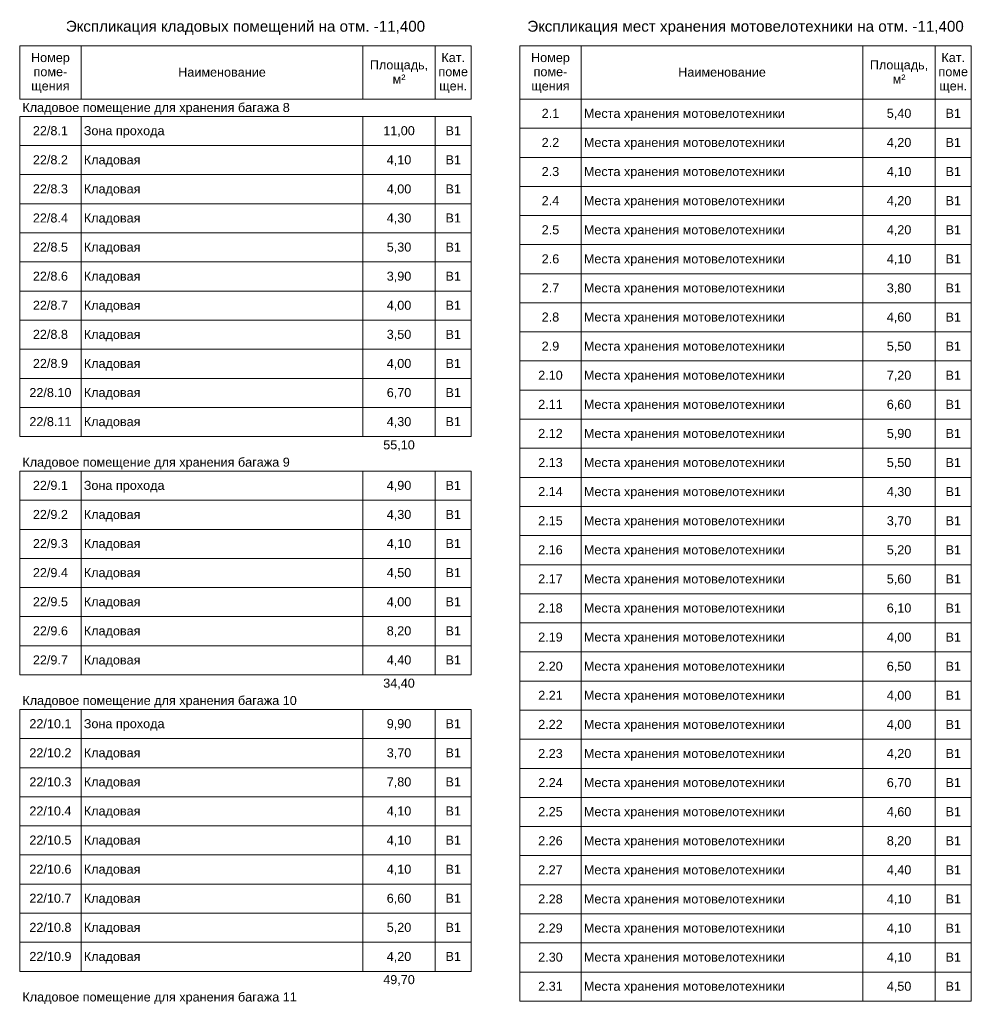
# Model space of a CAD drawing. Header units: millimetres. Extents: x -135639 to 224623, y -383017 to -59102.
# Tile 240 of 256: x 184317 to 210659, y -256478 to -229236. Entities that reach past the tile are written whole.
import ezdxf

# ---------------------------------------------------------------- set-up
doc = ezdxf.new("R2010")
doc.units = ezdxf.units.MM
doc.layers.add('A-010-M_LINE-T', color=7, linetype='Continuous', lineweight=18)
doc.layers.add('Z-000-P_SCHED', color=7, linetype='Continuous', lineweight=20)
doc.styles.add('Arial_4', font='arial.ttf', dxfattribs={"height": 3})
doc.styles.add('Arial_5', font='arial.ttf', dxfattribs={"height": 2.5})

msp = doc.modelspace()

# ---------------------------------------------------------------- linework, layer by layer
at = {"layer": 'A-010-M_LINE-T', "lineweight": 20}
for p, q in [((184317, -229958), (184317, -231434)), ((184317, -229958), (196817, -229958)), ((186017, -229958), (186017, -231434)), ((193817, -229958), (193817, -231434)), ((195817, -229958), (195817, -231434)), ((196817, -229958), (196817, -231434)), ((196817, -229958), (196817, -231434)), ((198159, -229958), (198159, -231434)), ((198159, -229958), (210659, -229958)), ((199859, -229958), (199859, -231434)), ((207659, -229958), (207659, -231434)), ((209659, -229958), (209659, -231434)), ((210659, -229958), (210659, -231434)), ((210659, -229958), (210659, -231434)), ((186017, -231434), (184317, -231434)), ((193817, -231434), (186017, -231434)), ((195817, -231434), (193817, -231434)), ((196817, -231434), (195817, -231434)), ((196817, -231434), (196817, -231434)), ((199859, -231434), (198159, -231434)), ((198159, -231434), (198159, -232239)), ((207659, -231434), (199859, -231434)), ((199859, -231434), (199859, -232239)), ((209659, -231434), (207659, -231434)), ((207659, -231434), (207659, -232239)), ((210659, -231434), (209659, -231434)), ((209659, -231434), (209659, -232239)), ((210659, -231434), (210659, -231434)), ((210659, -231434), (210659, -232239)), ((210659, -231434), (210659, -232239)), ((186017, -231913), (184317, -231913)), ((184317, -231913), (184317, -232718)), ((193817, -231913), (186017, -231913)), ((186017, -231913), (186017, -232718)), ((195817, -231913), (193817, -231913)), ((193817, -231913), (193817, -232718)), ((196817, -231913), (195817, -231913)), ((195817, -231913), (195817, -232718)), ((196817, -231913), (196817, -231913)), ((196817, -231913), (196817, -232718)), ((196817, -231913), (196817, -232718)), ((199859, -232239), (198159, -232239)), ((198159, -232239), (198159, -233044)), ((207659, -232239), (199859, -232239)), ((199859, -232239), (199859, -233044)), ((209659, -232239), (207659, -232239)), ((207659, -232239), (207659, -233044)), ((210659, -232239), (209659, -232239)), ((209659, -232239), (209659, -233044)), ((210659, -232239), (210659, -232239)), ((210659, -232239), (210659, -233044)), ((210659, -232239), (210659, -233044)), ((186017, -232718), (184317, -232718)), ((184317, -232718), (184317, -233523)), ((193817, -232718), (186017, -232718)), ((186017, -232718), (186017, -233523)), ((195817, -232718), (193817, -232718)), ((193817, -232718), (193817, -233523)), ((196817, -232718), (195817, -232718)), ((195817, -232718), (195817, -233523)), ((196817, -232718), (196817, -232718)), ((196817, -232718), (196817, -233523)), ((196817, -232718), (196817, -233523)), ((199859, -233044), (198159, -233044)), ((198159, -233044), (198159, -233849)), ((207659, -233044), (199859, -233044)), ((199859, -233044), (199859, -233849)), ((209659, -233044), (207659, -233044)), ((207659, -233044), (207659, -233849)), ((210659, -233044), (209659, -233044)), ((209659, -233044), (209659, -233849)), ((210659, -233044), (210659, -233044)), ((210659, -233044), (210659, -233849)), ((210659, -233044), (210659, -233849)), ((186017, -233523), (184317, -233523)), ((184317, -233523), (184317, -234328)), ((193817, -233523), (186017, -233523)), ((186017, -233523), (186017, -234328)), ((195817, -233523), (193817, -233523)), ((193817, -233523), (193817, -234328)), ((196817, -233523), (195817, -233523)), ((195817, -233523), (195817, -234328)), ((196817, -233523), (196817, -233523)), ((196817, -233523), (196817, -234328)), ((196817, -233523), (196817, -234328)), ((199859, -233849), (198159, -233849)), ((198159, -233849), (198159, -234654)), ((207659, -233849), (199859, -233849)), ((199859, -233849), (199859, -234654)), ((209659, -233849), (207659, -233849)), ((207659, -233849), (207659, -234654)), ((210659, -233849), (209659, -233849)), ((209659, -233849), (209659, -234654)), ((210659, -233849), (210659, -233849)), ((210659, -233849), (210659, -234654)), ((210659, -233849), (210659, -234654)), ((186017, -234328), (184317, -234328)), ((184317, -234328), (184317, -235133)), ((193817, -234328), (186017, -234328)), ((186017, -234328), (186017, -235133)), ((195817, -234328), (193817, -234328)), ((193817, -234328), (193817, -235133)), ((196817, -234328), (195817, -234328)), ((195817, -234328), (195817, -235133)), ((196817, -234328), (196817, -234328)), ((196817, -234328), (196817, -235133)), ((196817, -234328), (196817, -235133)), ((199859, -234654), (198159, -234654)), ((198159, -234654), (198159, -235459)), ((207659, -234654), (199859, -234654)), ((199859, -234654), (199859, -235459)), ((209659, -234654), (207659, -234654)), ((207659, -234654), (207659, -235459)), ((210659, -234654), (209659, -234654)), ((209659, -234654), (209659, -235459)), ((210659, -234654), (210659, -234654)), ((210659, -234654), (210659, -235459)), ((210659, -234654), (210659, -235459)), ((186017, -235133), (184317, -235133)), ((184317, -235133), (184317, -235938)), ((193817, -235133), (186017, -235133)), ((186017, -235133), (186017, -235938)), ((195817, -235133), (193817, -235133)), ((193817, -235133), (193817, -235938)), ((196817, -235133), (195817, -235133)), ((195817, -235133), (195817, -235938)), ((196817, -235133), (196817, -235133)), ((196817, -235133), (196817, -235938)), ((196817, -235133), (196817, -235938)), ((199859, -235459), (198159, -235459)), ((198159, -235459), (198159, -236264)), ((207659, -235459), (199859, -235459)), ((199859, -235459), (199859, -236264)), ((209659, -235459), (207659, -235459)), ((207659, -235459), (207659, -236264)), ((210659, -235459), (209659, -235459)), ((209659, -235459), (209659, -236264)), ((210659, -235459), (210659, -235459)), ((210659, -235459), (210659, -236264)), ((210659, -235459), (210659, -236264)), ((186017, -235938), (184317, -235938)), ((184317, -235938), (184317, -236743)), ((193817, -235938), (186017, -235938)), ((186017, -235938), (186017, -236743)), ((195817, -235938), (193817, -235938)), ((193817, -235938), (193817, -236743)), ((196817, -235938), (195817, -235938)), ((195817, -235938), (195817, -236743)), ((196817, -235938), (196817, -235938)), ((196817, -235938), (196817, -236743)), ((196817, -235938), (196817, -236743)), ((199859, -236264), (198159, -236264)), ((198159, -236264), (198159, -237069)), ((207659, -236264), (199859, -236264)), ((199859, -236264), (199859, -237069)), ((209659, -236264), (207659, -236264)), ((207659, -236264), (207659, -237069)), ((210659, -236264), (209659, -236264)), ((209659, -236264), (209659, -237069)), ((210659, -236264), (210659, -236264)), ((210659, -236264), (210659, -237069)), ((210659, -236264), (210659, -237069)), ((186017, -236743), (184317, -236743)), ((184317, -236743), (184317, -237549)), ((193817, -236743), (186017, -236743)), ((186017, -236743), (186017, -237549)), ((195817, -236743), (193817, -236743)), ((193817, -236743), (193817, -237549)), ((196817, -236743), (195817, -236743)), ((195817, -236743), (195817, -237549)), ((196817, -236743), (196817, -236743)), ((196817, -236743), (196817, -237549)), ((196817, -236743), (196817, -237549)), ((199859, -237069), (198159, -237069)), ((198159, -237069), (198159, -237874)), ((207659, -237069), (199859, -237069)), ((199859, -237069), (199859, -237874)), ((209659, -237069), (207659, -237069)), ((207659, -237069), (207659, -237874)), ((210659, -237069), (209659, -237069)), ((209659, -237069), (209659, -237874)), ((210659, -237069), (210659, -237069)), ((210659, -237069), (210659, -237874)), ((210659, -237069), (210659, -237874)), ((186017, -237549), (184317, -237549)), ((184317, -237549), (184317, -238354)), ((193817, -237549), (186017, -237549)), ((186017, -237549), (186017, -238354)), ((195817, -237549), (193817, -237549)), ((193817, -237549), (193817, -238354)), ((196817, -237549), (195817, -237549)), ((195817, -237549), (195817, -238354)), ((196817, -237549), (196817, -237549)), ((196817, -237549), (196817, -238354)), ((196817, -237549), (196817, -238354)), ((199859, -237874), (198159, -237874)), ((198159, -237874), (198159, -238679)), ((207659, -237874), (199859, -237874)), ((199859, -237874), (199859, -238679)), ((209659, -237874), (207659, -237874)), ((207659, -237874), (207659, -238679)), ((210659, -237874), (209659, -237874)), ((209659, -237874), (209659, -238679)), ((210659, -237874), (210659, -237874)), ((210659, -237874), (210659, -238679)), ((210659, -237874), (210659, -238679)), ((186017, -238354), (184317, -238354)), ((184317, -238354), (184317, -239159)), ((193817, -238354), (186017, -238354)), ((186017, -238354), (186017, -239159)), ((195817, -238354), (193817, -238354)), ((193817, -238354), (193817, -239159)), ((196817, -238354), (195817, -238354)), ((195817, -238354), (195817, -239159)), ((196817, -238354), (196817, -238354)), ((196817, -238354), (196817, -239159)), ((196817, -238354), (196817, -239159)), ((199859, -238679), (198159, -238679)), ((198159, -238679), (198159, -239484)), ((207659, -238679), (199859, -238679)), ((199859, -238679), (199859, -239484)), ((209659, -238679), (207659, -238679)), ((207659, -238679), (207659, -239484)), ((210659, -238679), (209659, -238679)), ((209659, -238679), (209659, -239484)), ((210659, -238679), (210659, -238679)), ((210659, -238679), (210659, -239484)), ((210659, -238679), (210659, -239484)), ((186017, -239159), (184317, -239159)), ((184317, -239159), (184317, -239964)), ((193817, -239159), (186017, -239159)), ((186017, -239159), (186017, -239964)), ((195817, -239159), (193817, -239159)), ((193817, -239159), (193817, -239964)), ((196817, -239159), (195817, -239159)), ((195817, -239159), (195817, -239964)), ((196817, -239159), (196817, -239159)), ((196817, -239159), (196817, -239964)), ((196817, -239159), (196817, -239964)), ((199859, -239484), (198159, -239484)), ((198159, -239484), (198159, -240289)), ((207659, -239484), (199859, -239484)), ((199859, -239484), (199859, -240289)), ((209659, -239484), (207659, -239484)), ((207659, -239484), (207659, -240289)), ((210659, -239484), (209659, -239484)), ((209659, -239484), (209659, -240289)), ((210659, -239484), (210659, -239484)), ((210659, -239484), (210659, -240289)), ((210659, -239484), (210659, -240289)), ((186017, -239964), (184317, -239964)), ((184317, -239964), (184317, -240769)), ((193817, -239964), (186017, -239964)), ((186017, -239964), (186017, -240769)), ((195817, -239964), (193817, -239964)), ((193817, -239964), (193817, -240769)), ((196817, -239964), (195817, -239964)), ((195817, -239964), (195817, -240769)), ((196817, -239964), (196817, -239964)), ((196817, -239964), (196817, -240769)), ((196817, -239964), (196817, -240769)), ((199859, -240289), (198159, -240289)), ((198159, -240289), (198159, -241094)), ((207659, -240289), (199859, -240289)), ((199859, -240289), (199859, -241094)), ((209659, -240289), (207659, -240289)), ((207659, -240289), (207659, -241094)), ((210659, -240289), (209659, -240289)), ((209659, -240289), (209659, -241094)), ((210659, -240289), (210659, -240289)), ((210659, -240289), (210659, -241094)), ((210659, -240289), (210659, -241094)), ((186017, -240769), (184317, -240769)), ((193817, -240769), (186017, -240769)), ((195817, -240769), (193817, -240769)), ((196817, -240769), (195817, -240769)), ((196817, -240769), (196817, -240769)), ((199859, -241094), (198159, -241094)), ((198159, -241094), (198159, -241899)), ((207659, -241094), (199859, -241094)), ((199859, -241094), (199859, -241899)), ((209659, -241094), (207659, -241094)), ((207659, -241094), (207659, -241899)), ((210659, -241094), (209659, -241094)), ((209659, -241094), (209659, -241899)), ((210659, -241094), (210659, -241094)), ((210659, -241094), (210659, -241899)), ((210659, -241094), (210659, -241899)), ((186017, -241727), (184317, -241727)), ((184317, -241727), (184317, -242532)), ((193817, -241727), (186017, -241727)), ((186017, -241727), (186017, -242532)), ((195817, -241727), (193817, -241727)), ((193817, -241727), (193817, -242532)), ((196817, -241727), (195817, -241727)), ((195817, -241727), (195817, -242532)), ((196817, -241727), (196817, -241727)), ((196817, -241727), (196817, -242532)), ((196817, -241727), (196817, -242532)), ((199859, -241899), (198159, -241899)), ((198159, -241899), (198159, -242704)), ((207659, -241899), (199859, -241899)), ((199859, -241899), (199859, -242704)), ((209659, -241899), (207659, -241899)), ((207659, -241899), (207659, -242704)), ((210659, -241899), (209659, -241899)), ((209659, -241899), (209659, -242704)), ((210659, -241899), (210659, -241899)), ((210659, -241899), (210659, -242704)), ((210659, -241899), (210659, -242704)), ((186017, -242532), (184317, -242532)), ((184317, -242532), (184317, -243337)), ((193817, -242532), (186017, -242532)), ((186017, -242532), (186017, -243337)), ((195817, -242532), (193817, -242532)), ((193817, -242532), (193817, -243337)), ((196817, -242532), (195817, -242532)), ((195817, -242532), (195817, -243337)), ((196817, -242532), (196817, -242532)), ((196817, -242532), (196817, -243337)), ((196817, -242532), (196817, -243337)), ((199859, -242704), (198159, -242704)), ((198159, -242704), (198159, -243509)), ((207659, -242704), (199859, -242704)), ((199859, -242704), (199859, -243509)), ((209659, -242704), (207659, -242704)), ((207659, -242704), (207659, -243509)), ((210659, -242704), (209659, -242704)), ((209659, -242704), (209659, -243509)), ((210659, -242704), (210659, -242704)), ((210659, -242704), (210659, -243509)), ((210659, -242704), (210659, -243509)), ((186017, -243337), (184317, -243337)), ((184317, -243337), (184317, -244142)), ((193817, -243337), (186017, -243337)), ((186017, -243337), (186017, -244142)), ((195817, -243337), (193817, -243337)), ((193817, -243337), (193817, -244142)), ((196817, -243337), (195817, -243337)), ((195817, -243337), (195817, -244142)), ((196817, -243337), (196817, -243337)), ((196817, -243337), (196817, -244142)), ((196817, -243337), (196817, -244142)), ((199859, -243509), (198159, -243509)), ((198159, -243509), (198159, -244315)), ((207659, -243509), (199859, -243509)), ((199859, -243509), (199859, -244315)), ((209659, -243509), (207659, -243509)), ((207659, -243509), (207659, -244315)), ((210659, -243509), (209659, -243509)), ((209659, -243509), (209659, -244315)), ((210659, -243509), (210659, -243509)), ((210659, -243509), (210659, -244315)), ((210659, -243509), (210659, -244315)), ((186017, -244142), (184317, -244142)), ((184317, -244142), (184317, -244947)), ((193817, -244142), (186017, -244142)), ((186017, -244142), (186017, -244947)), ((195817, -244142), (193817, -244142)), ((193817, -244142), (193817, -244947)), ((196817, -244142), (195817, -244142)), ((195817, -244142), (195817, -244947)), ((196817, -244142), (196817, -244142)), ((196817, -244142), (196817, -244947)), ((196817, -244142), (196817, -244947)), ((199859, -244315), (198159, -244315)), ((198159, -244315), (198159, -245120)), ((207659, -244315), (199859, -244315)), ((199859, -244315), (199859, -245120)), ((209659, -244315), (207659, -244315)), ((207659, -244315), (207659, -245120)), ((210659, -244315), (209659, -244315)), ((209659, -244315), (209659, -245120)), ((210659, -244315), (210659, -244315)), ((210659, -244315), (210659, -245120)), ((210659, -244315), (210659, -245120)), ((186017, -244947), (184317, -244947)), ((184317, -244947), (184317, -245752)), ((193817, -244947), (186017, -244947)), ((186017, -244947), (186017, -245752)), ((195817, -244947), (193817, -244947)), ((193817, -244947), (193817, -245752)), ((196817, -244947), (195817, -244947)), ((195817, -244947), (195817, -245752)), ((196817, -244947), (196817, -244947)), ((196817, -244947), (196817, -245752)), ((196817, -244947), (196817, -245752)), ((199859, -245120), (198159, -245120)), ((198159, -245120), (198159, -245925)), ((207659, -245120), (199859, -245120)), ((199859, -245120), (199859, -245925)), ((209659, -245120), (207659, -245120)), ((207659, -245120), (207659, -245925)), ((210659, -245120), (209659, -245120)), ((209659, -245120), (209659, -245925)), ((210659, -245120), (210659, -245120)), ((210659, -245120), (210659, -245925)), ((210659, -245120), (210659, -245925)), ((186017, -245752), (184317, -245752)), ((184317, -245752), (184317, -246557)), ((193817, -245752), (186017, -245752)), ((186017, -245752), (186017, -246557)), ((195817, -245752), (193817, -245752)), ((193817, -245752), (193817, -246557)), ((196817, -245752), (195817, -245752)), ((195817, -245752), (195817, -246557)), ((196817, -245752), (196817, -245752)), ((196817, -245752), (196817, -246557)), ((196817, -245752), (196817, -246557)), ((199859, -245925), (198159, -245925)), ((198159, -245925), (198159, -246730)), ((207659, -245925), (199859, -245925)), ((199859, -245925), (199859, -246730)), ((209659, -245925), (207659, -245925)), ((207659, -245925), (207659, -246730)), ((210659, -245925), (209659, -245925)), ((209659, -245925), (209659, -246730)), ((210659, -245925), (210659, -245925)), ((210659, -245925), (210659, -246730)), ((210659, -245925), (210659, -246730)), ((186017, -246557), (184317, -246557)), ((184317, -246557), (184317, -247362)), ((193817, -246557), (186017, -246557)), ((186017, -246557), (186017, -247362)), ((195817, -246557), (193817, -246557)), ((193817, -246557), (193817, -247362)), ((196817, -246557), (195817, -246557)), ((195817, -246557), (195817, -247362)), ((196817, -246557), (196817, -246557)), ((196817, -246557), (196817, -247362)), ((196817, -246557), (196817, -247362)), ((199859, -246730), (198159, -246730)), ((198159, -246730), (198159, -247535)), ((207659, -246730), (199859, -246730)), ((199859, -246730), (199859, -247535)), ((209659, -246730), (207659, -246730)), ((207659, -246730), (207659, -247535)), ((210659, -246730), (209659, -246730)), ((209659, -246730), (209659, -247535)), ((210659, -246730), (210659, -246730)), ((210659, -246730), (210659, -247535)), ((210659, -246730), (210659, -247535)), ((186017, -247362), (184317, -247362)), ((193817, -247362), (186017, -247362)), ((195817, -247362), (193817, -247362)), ((196817, -247362), (195817, -247362)), ((196817, -247362), (196817, -247362)), ((199859, -247535), (198159, -247535)), ((198159, -247535), (198159, -248340)), ((207659, -247535), (199859, -247535)), ((199859, -247535), (199859, -248340)), ((209659, -247535), (207659, -247535)), ((207659, -247535), (207659, -248340)), ((210659, -247535), (209659, -247535)), ((209659, -247535), (209659, -248340)), ((210659, -247535), (210659, -247535)), ((210659, -247535), (210659, -248340)), ((210659, -247535), (210659, -248340)), ((186017, -248320), (184317, -248320)), ((184317, -248320), (184317, -249125)), ((193817, -248320), (186017, -248320)), ((186017, -248320), (186017, -249125)), ((195817, -248320), (193817, -248320)), ((193817, -248320), (193817, -249125)), ((196817, -248320), (195817, -248320)), ((195817, -248320), (195817, -249125)), ((196817, -248320), (196817, -248320)), ((196817, -248320), (196817, -249125)), ((196817, -248320), (196817, -249125)), ((199859, -248340), (198159, -248340)), ((198159, -248340), (198159, -249145)), ((207659, -248340), (199859, -248340)), ((199859, -248340), (199859, -249145)), ((209659, -248340), (207659, -248340)), ((207659, -248340), (207659, -249145)), ((210659, -248340), (209659, -248340)), ((209659, -248340), (209659, -249145)), ((210659, -248340), (210659, -248340)), ((210659, -248340), (210659, -249145)), ((210659, -248340), (210659, -249145)), ((186017, -249125), (184317, -249125)), ((184317, -249125), (184317, -249931)), ((193817, -249125), (186017, -249125)), ((186017, -249125), (186017, -249931)), ((195817, -249125), (193817, -249125)), ((193817, -249125), (193817, -249931)), ((196817, -249125), (195817, -249125)), ((195817, -249125), (195817, -249931)), ((196817, -249125), (196817, -249125)), ((196817, -249125), (196817, -249931)), ((196817, -249125), (196817, -249931)), ((199859, -249145), (198159, -249145)), ((198159, -249145), (198159, -249950)), ((207659, -249145), (199859, -249145)), ((199859, -249145), (199859, -249950)), ((209659, -249145), (207659, -249145)), ((207659, -249145), (207659, -249950)), ((210659, -249145), (209659, -249145)), ((209659, -249145), (209659, -249950)), ((210659, -249145), (210659, -249145)), ((210659, -249145), (210659, -249950)), ((210659, -249145), (210659, -249950)), ((186017, -249931), (184317, -249931)), ((184317, -249931), (184317, -250736)), ((193817, -249931), (186017, -249931)), ((186017, -249931), (186017, -250736)), ((195817, -249931), (193817, -249931)), ((193817, -249931), (193817, -250736)), ((196817, -249931), (195817, -249931)), ((195817, -249931), (195817, -250736)), ((196817, -249931), (196817, -249931)), ((196817, -249931), (196817, -250736)), ((196817, -249931), (196817, -250736)), ((199859, -249950), (198159, -249950)), ((198159, -249950), (198159, -250755)), ((207659, -249950), (199859, -249950)), ((199859, -249950), (199859, -250755)), ((209659, -249950), (207659, -249950)), ((207659, -249950), (207659, -250755)), ((210659, -249950), (209659, -249950)), ((209659, -249950), (209659, -250755)), ((210659, -249950), (210659, -249950)), ((210659, -249950), (210659, -250755)), ((210659, -249950), (210659, -250755)), ((186017, -250736), (184317, -250736)), ((184317, -250736), (184317, -251541)), ((193817, -250736), (186017, -250736)), ((186017, -250736), (186017, -251541)), ((195817, -250736), (193817, -250736)), ((193817, -250736), (193817, -251541)), ((196817, -250736), (195817, -250736)), ((195817, -250736), (195817, -251541)), ((196817, -250736), (196817, -250736)), ((196817, -250736), (196817, -251541)), ((196817, -250736), (196817, -251541)), ((199859, -250755), (198159, -250755)), ((198159, -250755), (198159, -251560)), ((207659, -250755), (199859, -250755)), ((199859, -250755), (199859, -251560)), ((209659, -250755), (207659, -250755)), ((207659, -250755), (207659, -251560)), ((210659, -250755), (209659, -250755)), ((209659, -250755), (209659, -251560)), ((210659, -250755), (210659, -250755)), ((210659, -250755), (210659, -251560)), ((210659, -250755), (210659, -251560)), ((186017, -251541), (184317, -251541)), ((184317, -251541), (184317, -252346)), ((193817, -251541), (186017, -251541)), ((186017, -251541), (186017, -252346)), ((195817, -251541), (193817, -251541)), ((193817, -251541), (193817, -252346)), ((196817, -251541), (195817, -251541)), ((195817, -251541), (195817, -252346)), ((196817, -251541), (196817, -251541)), ((196817, -251541), (196817, -252346)), ((196817, -251541), (196817, -252346)), ((199859, -251560), (198159, -251560)), ((198159, -251560), (198159, -252365)), ((207659, -251560), (199859, -251560)), ((199859, -251560), (199859, -252365)), ((209659, -251560), (207659, -251560)), ((207659, -251560), (207659, -252365)), ((210659, -251560), (209659, -251560)), ((209659, -251560), (209659, -252365)), ((210659, -251560), (210659, -251560)), ((210659, -251560), (210659, -252365)), ((210659, -251560), (210659, -252365)), ((186017, -252346), (184317, -252346)), ((184317, -252346), (184317, -253151)), ((193817, -252346), (186017, -252346)), ((186017, -252346), (186017, -253151)), ((195817, -252346), (193817, -252346)), ((193817, -252346), (193817, -253151)), ((196817, -252346), (195817, -252346)), ((195817, -252346), (195817, -253151)), ((196817, -252346), (196817, -252346)), ((196817, -252346), (196817, -253151)), ((196817, -252346), (196817, -253151)), ((199859, -252365), (198159, -252365)), ((198159, -252365), (198159, -253170)), ((207659, -252365), (199859, -252365)), ((199859, -252365), (199859, -253170)), ((209659, -252365), (207659, -252365)), ((207659, -252365), (207659, -253170)), ((210659, -252365), (209659, -252365)), ((209659, -252365), (209659, -253170)), ((210659, -252365), (210659, -252365)), ((210659, -252365), (210659, -253170)), ((210659, -252365), (210659, -253170)), ((186017, -253151), (184317, -253151)), ((184317, -253151), (184317, -253956)), ((193817, -253151), (186017, -253151)), ((186017, -253151), (186017, -253956)), ((195817, -253151), (193817, -253151)), ((193817, -253151), (193817, -253956)), ((196817, -253151), (195817, -253151)), ((195817, -253151), (195817, -253956)), ((196817, -253151), (196817, -253151)), ((196817, -253151), (196817, -253956)), ((196817, -253151), (196817, -253956)), ((199859, -253170), (198159, -253170)), ((198159, -253170), (198159, -253975)), ((207659, -253170), (199859, -253170)), ((199859, -253170), (199859, -253975)), ((209659, -253170), (207659, -253170)), ((207659, -253170), (207659, -253975)), ((210659, -253170), (209659, -253170)), ((209659, -253170), (209659, -253975)), ((210659, -253170), (210659, -253170)), ((210659, -253170), (210659, -253975)), ((210659, -253170), (210659, -253975)), ((186017, -253956), (184317, -253956)), ((184317, -253956), (184317, -254761)), ((193817, -253956), (186017, -253956)), ((186017, -253956), (186017, -254761)), ((195817, -253956), (193817, -253956)), ((193817, -253956), (193817, -254761)), ((196817, -253956), (195817, -253956)), ((195817, -253956), (195817, -254761)), ((196817, -253956), (196817, -253956)), ((196817, -253956), (196817, -254761)), ((196817, -253956), (196817, -254761)), ((199859, -253975), (198159, -253975)), ((198159, -253975), (198159, -254780)), ((207659, -253975), (199859, -253975)), ((199859, -253975), (199859, -254780)), ((209659, -253975), (207659, -253975)), ((207659, -253975), (207659, -254780)), ((210659, -253975), (209659, -253975)), ((209659, -253975), (209659, -254780)), ((210659, -253975), (210659, -253975)), ((210659, -253975), (210659, -254780)), ((210659, -253975), (210659, -254780)), ((186017, -254761), (184317, -254761)), ((184317, -254761), (184317, -255566)), ((193817, -254761), (186017, -254761)), ((186017, -254761), (186017, -255566)), ((195817, -254761), (193817, -254761)), ((193817, -254761), (193817, -255566)), ((196817, -254761), (195817, -254761)), ((195817, -254761), (195817, -255566)), ((196817, -254761), (196817, -254761)), ((196817, -254761), (196817, -255566)), ((196817, -254761), (196817, -255566)), ((199859, -254780), (198159, -254780)), ((198159, -254780), (198159, -255585)), ((207659, -254780), (199859, -254780)), ((199859, -254780), (199859, -255585)), ((209659, -254780), (207659, -254780)), ((207659, -254780), (207659, -255585)), ((210659, -254780), (209659, -254780)), ((209659, -254780), (209659, -255585)), ((210659, -254780), (210659, -254780)), ((210659, -254780), (210659, -255585)), ((210659, -254780), (210659, -255585)), ((186017, -255566), (184317, -255566)), ((193817, -255566), (186017, -255566)), ((195817, -255566), (193817, -255566)), ((196817, -255566), (195817, -255566)), ((196817, -255566), (196817, -255566)), ((199859, -255585), (198159, -255585)), ((198159, -255585), (198159, -256390)), ((207659, -255585), (199859, -255585)), ((199859, -255585), (199859, -256390)), ((209659, -255585), (207659, -255585)), ((207659, -255585), (207659, -256390)), ((210659, -255585), (209659, -255585)), ((209659, -255585), (209659, -256390)), ((210659, -255585), (210659, -255585)), ((210659, -255585), (210659, -256390)), ((210659, -255585), (210659, -256390)), ((199859, -256390), (198159, -256390)), ((207659, -256390), (199859, -256390)), ((209659, -256390), (207659, -256390)), ((210659, -256390), (209659, -256390)), ((210659, -256390), (210659, -256390))]:
    msp.add_line(p, q, dxfattribs=at)

# ---------------------------------------------------------------- texts
at = {"layer": 'Z-000-P_SCHED', "line_spacing_factor": 0.941778}
for s, insert, char_height, width, attachment_point, style in [('Экспликация кладовых помещений на отм. -11,400', (190567, -229268), 300, 11884.72, 2, 'Arial_4'), ('Экспликация мест хранения мотовелотехники на отм. -11,400', (204409, -229268), 300, 14437.22, 2, 'Arial_4'), ('Номер\\Pпоме-\\Pщения', (185167, -230158), 250, 1285.52, 2, 'Arial_5'), ('Кат.\\Pпоме\\Pщен.', (196317, -230158), 250, 979.44, 2, 'Arial_5'), ('Номер\\Pпоме-\\Pщения', (199009, -230158), 250, 1285.52, 2, 'Arial_5'), ('Кат.\\Pпоме\\Pщен.', (210159, -230158), 250, 979.44, 2, 'Arial_5'), ('Площадь,\\Pм\\fArial|b0|i0|c238|p34|;²', (194817, -230360), 250, 1925.21, 2, 'Arial_5'), ('Площадь,\\Pм\\fArial|b0|i0|c238|p34|;²', (208659, -230360), 250, 1925.21, 2, 'Arial_5'), ('Наименование', (189917, -230562), 250, 2895.47, 2, 'Arial_5'), ('Наименование', (203759, -230562), 250, 2895.47, 2, 'Arial_5'), ('Кладовое помещение для хранения багажа 8', (184392, -231540), 250, 8842.52, 1, 'Arial_5'), ('2.1', (199009, -231702), 250, 581.54, 2, 'Arial_5'), ('Места хранения мотовелотехники', (199934, -231702), 250, 6644.9, 1, 'Arial_5'), ('5,40', (208659, -231702), 250, 814.16, 2, 'Arial_5'), ('В1', (210159, -231702), 250, 511.15, 2, 'Arial_5'), ('22/8.1', (185167, -232182), 250, 1163.09, 2, 'Arial_5'), ('Зона прохода', (186092, -232182), 250, 2668.98, 1, 'Arial_5'), ('11,00', (194817, -232182), 250, 1046.78, 2, 'Arial_5'), ('В1', (196317, -232182), 250, 511.15, 2, 'Arial_5'), ('2.2', (199009, -232507), 250, 581.54, 2, 'Arial_5'), ('Места хранения мотовелотехники', (199934, -232507), 250, 6644.9, 1, 'Arial_5'), ('4,20', (208659, -232507), 250, 814.16, 2, 'Arial_5'), ('В1', (210159, -232507), 250, 511.15, 2, 'Arial_5'), ('22/8.2', (185167, -232987), 250, 1163.09, 2, 'Arial_5'), ('Кладовая', (186092, -232987), 250, 1870.12, 1, 'Arial_5'), ('4,10', (194817, -232987), 250, 814.16, 2, 'Arial_5'), ('В1', (196317, -232987), 250, 511.15, 2, 'Arial_5'), ('2.3', (199009, -233312), 250, 581.54, 2, 'Arial_5'), ('Места хранения мотовелотехники', (199934, -233312), 250, 6644.9, 1, 'Arial_5'), ('4,10', (208659, -233312), 250, 814.16, 2, 'Arial_5'), ('В1', (210159, -233312), 250, 511.15, 2, 'Arial_5'), ('22/8.3', (185167, -233792), 250, 1163.09, 2, 'Arial_5'), ('Кладовая', (186092, -233792), 250, 1870.12, 1, 'Arial_5'), ('4,00', (194817, -233792), 250, 814.16, 2, 'Arial_5'), ('В1', (196317, -233792), 250, 511.15, 2, 'Arial_5'), ('2.4', (199009, -234118), 250, 581.54, 2, 'Arial_5'), ('Места хранения мотовелотехники', (199934, -234118), 250, 6644.9, 1, 'Arial_5'), ('4,20', (208659, -234118), 250, 814.16, 2, 'Arial_5'), ('В1', (210159, -234118), 250, 511.15, 2, 'Arial_5'), ('22/8.4', (185167, -234597), 250, 1163.09, 2, 'Arial_5'), ('Кладовая', (186092, -234597), 250, 1870.12, 1, 'Arial_5'), ('4,30', (194817, -234597), 250, 814.16, 2, 'Arial_5'), ('В1', (196317, -234597), 250, 511.15, 2, 'Arial_5'), ('2.5', (199009, -234923), 250, 581.54, 2, 'Arial_5'), ('Места хранения мотовелотехники', (199934, -234923), 250, 6644.9, 1, 'Arial_5'), ('4,20', (208659, -234923), 250, 814.16, 2, 'Arial_5'), ('В1', (210159, -234923), 250, 511.15, 2, 'Arial_5'), ('22/8.5', (185167, -235402), 250, 1163.09, 2, 'Arial_5'), ('Кладовая', (186092, -235402), 250, 1870.12, 1, 'Arial_5'), ('5,30', (194817, -235402), 250, 814.16, 2, 'Arial_5'), ('В1', (196317, -235402), 250, 511.15, 2, 'Arial_5'), ('2.6', (199009, -235728), 250, 581.54, 2, 'Arial_5'), ('Места хранения мотовелотехники', (199934, -235728), 250, 6644.9, 1, 'Arial_5'), ('4,10', (208659, -235728), 250, 814.16, 2, 'Arial_5'), ('В1', (210159, -235728), 250, 511.15, 2, 'Arial_5'), ('22/8.6', (185167, -236207), 250, 1163.09, 2, 'Arial_5'), ('Кладовая', (186092, -236207), 250, 1870.12, 1, 'Arial_5'), ('3,90', (194817, -236207), 250, 814.16, 2, 'Arial_5'), ('В1', (196317, -236207), 250, 511.15, 2, 'Arial_5'), ('2.7', (199009, -236533), 250, 581.54, 2, 'Arial_5'), ('Места хранения мотовелотехники', (199934, -236533), 250, 6644.9, 1, 'Arial_5'), ('3,80', (208659, -236533), 250, 814.16, 2, 'Arial_5'), ('В1', (210159, -236533), 250, 511.15, 2, 'Arial_5'), ('22/8.7', (185167, -237012), 250, 1163.09, 2, 'Arial_5'), ('Кладовая', (186092, -237012), 250, 1870.12, 1, 'Arial_5'), ('4,00', (194817, -237012), 250, 814.16, 2, 'Arial_5'), ('В1', (196317, -237012), 250, 511.15, 2, 'Arial_5'), ('2.8', (199009, -237338), 250, 581.54, 2, 'Arial_5'), ('Места хранения мотовелотехники', (199934, -237338), 250, 6644.9, 1, 'Arial_5'), ('4,60', (208659, -237338), 250, 814.16, 2, 'Arial_5'), ('В1', (210159, -237338), 250, 511.15, 2, 'Arial_5'), ('22/8.8', (185167, -237817), 250, 1163.09, 2, 'Arial_5'), ('Кладовая', (186092, -237817), 250, 1870.12, 1, 'Arial_5'), ('3,50', (194817, -237817), 250, 814.16, 2, 'Arial_5'), ('В1', (196317, -237817), 250, 511.15, 2, 'Arial_5'), ('2.9', (199009, -238143), 250, 581.54, 2, 'Arial_5'), ('Места хранения мотовелотехники', (199934, -238143), 250, 6644.9, 1, 'Arial_5'), ('5,50', (208659, -238143), 250, 814.16, 2, 'Arial_5'), ('В1', (210159, -238143), 250, 511.15, 2, 'Arial_5'), ('22/8.9', (185167, -238622), 250, 1163.09, 2, 'Arial_5'), ('Кладовая', (186092, -238622), 250, 1870.12, 1, 'Arial_5'), ('4,00', (194817, -238622), 250, 814.16, 2, 'Arial_5'), ('В1', (196317, -238622), 250, 511.15, 2, 'Arial_5'), ('2.10', (199009, -238948), 250, 814.16, 2, 'Arial_5'), ('Места хранения мотовелотехники', (199934, -238948), 250, 6644.9, 1, 'Arial_5'), ('7,20', (208659, -238948), 250, 814.16, 2, 'Arial_5'), ('В1', (210159, -238948), 250, 511.15, 2, 'Arial_5'), ('22/8.10', (185167, -239427), 250, 1395.7, 2, 'Arial_5'), ('Кладовая', (186092, -239427), 250, 1870.12, 1, 'Arial_5'), ('6,70', (194817, -239427), 250, 814.16, 2, 'Arial_5'), ('В1', (196317, -239427), 250, 511.15, 2, 'Arial_5'), ('2.11', (199009, -239753), 250, 814.16, 2, 'Arial_5'), ('Места хранения мотовелотехники', (199934, -239753), 250, 6644.9, 1, 'Arial_5'), ('6,60', (208659, -239753), 250, 814.16, 2, 'Arial_5'), ('В1', (210159, -239753), 250, 511.15, 2, 'Arial_5'), ('22/8.11', (185167, -240232), 250, 1395.7, 2, 'Arial_5'), ('Кладовая', (186092, -240232), 250, 1870.12, 1, 'Arial_5'), ('4,30', (194817, -240232), 250, 814.16, 2, 'Arial_5'), ('В1', (196317, -240232), 250, 511.15, 2, 'Arial_5'), ('2.12', (199009, -240558), 250, 814.16, 2, 'Arial_5'), ('Места хранения мотовелотехники', (199934, -240558), 250, 6644.9, 1, 'Arial_5'), ('5,90', (208659, -240558), 250, 814.16, 2, 'Arial_5'), ('В1', (210159, -240558), 250, 511.15, 2, 'Arial_5'), ('55,10', (194817, -240874), 250, 1046.78, 2, 'Arial_5'), ('Кладовое помещение для хранения багажа 9', (184392, -241353), 250, 8842.52, 1, 'Arial_5'), ('2.13', (199009, -241363), 250, 814.16, 2, 'Arial_5'), ('Места хранения мотовелотехники', (199934, -241363), 250, 6644.9, 1, 'Arial_5'), ('5,50', (208659, -241363), 250, 814.16, 2, 'Arial_5'), ('В1', (210159, -241363), 250, 511.15, 2, 'Arial_5'), ('22/9.1', (185167, -241995), 250, 1163.09, 2, 'Arial_5'), ('Зона прохода', (186092, -241995), 250, 2668.98, 1, 'Arial_5'), ('4,90', (194817, -241995), 250, 814.16, 2, 'Arial_5'), ('В1', (196317, -241995), 250, 511.15, 2, 'Arial_5'), ('2.14', (199009, -242168), 250, 814.16, 2, 'Arial_5'), ('Места хранения мотовелотехники', (199934, -242168), 250, 6644.9, 1, 'Arial_5'), ('4,30', (208659, -242168), 250, 814.16, 2, 'Arial_5'), ('В1', (210159, -242168), 250, 511.15, 2, 'Arial_5'), ('22/9.2', (185167, -242800), 250, 1163.09, 2, 'Arial_5'), ('Кладовая', (186092, -242800), 250, 1870.12, 1, 'Arial_5'), ('4,30', (194817, -242800), 250, 814.16, 2, 'Arial_5'), ('В1', (196317, -242800), 250, 511.15, 2, 'Arial_5'), ('2.15', (199009, -242973), 250, 814.16, 2, 'Arial_5'), ('Места хранения мотовелотехники', (199934, -242973), 250, 6644.9, 1, 'Arial_5'), ('3,70', (208659, -242973), 250, 814.16, 2, 'Arial_5'), ('В1', (210159, -242973), 250, 511.15, 2, 'Arial_5'), ('22/9.3', (185167, -243605), 250, 1163.09, 2, 'Arial_5'), ('Кладовая', (186092, -243605), 250, 1870.12, 1, 'Arial_5'), ('4,10', (194817, -243605), 250, 814.16, 2, 'Arial_5'), ('В1', (196317, -243605), 250, 511.15, 2, 'Arial_5'), ('2.16', (199009, -243778), 250, 814.16, 2, 'Arial_5'), ('Места хранения мотовелотехники', (199934, -243778), 250, 6644.9, 1, 'Arial_5'), ('5,20', (208659, -243778), 250, 814.16, 2, 'Arial_5'), ('В1', (210159, -243778), 250, 511.15, 2, 'Arial_5'), ('22/9.4', (185167, -244410), 250, 1163.09, 2, 'Arial_5'), ('Кладовая', (186092, -244410), 250, 1870.12, 1, 'Arial_5'), ('4,50', (194817, -244410), 250, 814.16, 2, 'Arial_5'), ('В1', (196317, -244410), 250, 511.15, 2, 'Arial_5'), ('2.17', (199009, -244583), 250, 814.16, 2, 'Arial_5'), ('Места хранения мотовелотехники', (199934, -244583), 250, 6644.9, 1, 'Arial_5'), ('5,60', (208659, -244583), 250, 814.16, 2, 'Arial_5'), ('В1', (210159, -244583), 250, 511.15, 2, 'Arial_5'), ('22/9.5', (185167, -245215), 250, 1163.09, 2, 'Arial_5'), ('Кладовая', (186092, -245215), 250, 1870.12, 1, 'Arial_5'), ('4,00', (194817, -245215), 250, 814.16, 2, 'Arial_5'), ('В1', (196317, -245215), 250, 511.15, 2, 'Arial_5'), ('2.18', (199009, -245388), 250, 814.16, 2, 'Arial_5'), ('Места хранения мотовелотехники', (199934, -245388), 250, 6644.9, 1, 'Arial_5'), ('6,10', (208659, -245388), 250, 814.16, 2, 'Arial_5'), ('В1', (210159, -245388), 250, 511.15, 2, 'Arial_5'), ('22/9.6', (185167, -246020), 250, 1163.09, 2, 'Arial_5'), ('Кладовая', (186092, -246020), 250, 1870.12, 1, 'Arial_5'), ('8,20', (194817, -246020), 250, 814.16, 2, 'Arial_5'), ('В1', (196317, -246020), 250, 511.15, 2, 'Arial_5'), ('2.19', (199009, -246193), 250, 814.16, 2, 'Arial_5'), ('Места хранения мотовелотехники', (199934, -246193), 250, 6644.9, 1, 'Arial_5'), ('4,00', (208659, -246193), 250, 814.16, 2, 'Arial_5'), ('В1', (210159, -246193), 250, 511.15, 2, 'Arial_5'), ('22/9.7', (185167, -246825), 250, 1163.09, 2, 'Arial_5'), ('Кладовая', (186092, -246825), 250, 1870.12, 1, 'Arial_5'), ('4,40', (194817, -246825), 250, 814.16, 2, 'Arial_5'), ('В1', (196317, -246825), 250, 511.15, 2, 'Arial_5'), ('2.20', (199009, -246998), 250, 814.16, 2, 'Arial_5'), ('Места хранения мотовелотехники', (199934, -246998), 250, 6644.9, 1, 'Arial_5'), ('6,50', (208659, -246998), 250, 814.16, 2, 'Arial_5'), ('В1', (210159, -246998), 250, 511.15, 2, 'Arial_5'), ('34,40', (194817, -247467), 250, 1046.78, 2, 'Arial_5'), ('2.21', (199009, -247803), 250, 814.16, 2, 'Arial_5'), ('Места хранения мотовелотехники', (199934, -247803), 250, 6644.9, 1, 'Arial_5'), ('4,00', (208659, -247803), 250, 814.16, 2, 'Arial_5'), ('В1', (210159, -247803), 250, 511.15, 2, 'Arial_5'), ('Кладовое помещение для хранения багажа 10', (184392, -247947), 250, 9075.13, 1, 'Arial_5'), ('22/10.1', (185167, -248589), 250, 1395.7, 2, 'Arial_5'), ('Зона прохода', (186092, -248589), 250, 2668.98, 1, 'Arial_5'), ('9,90', (194817, -248589), 250, 814.16, 2, 'Arial_5'), ('В1', (196317, -248589), 250, 511.15, 2, 'Arial_5'), ('2.22', (199009, -248608), 250, 814.16, 2, 'Arial_5'), ('Места хранения мотовелотехники', (199934, -248608), 250, 6644.9, 1, 'Arial_5'), ('4,00', (208659, -248608), 250, 814.16, 2, 'Arial_5'), ('В1', (210159, -248608), 250, 511.15, 2, 'Arial_5'), ('22/10.2', (185167, -249394), 250, 1395.7, 2, 'Arial_5'), ('Кладовая', (186092, -249394), 250, 1870.12, 1, 'Arial_5'), ('3,70', (194817, -249394), 250, 814.16, 2, 'Arial_5'), ('В1', (196317, -249394), 250, 511.15, 2, 'Arial_5'), ('2.23', (199009, -249413), 250, 814.16, 2, 'Arial_5'), ('Места хранения мотовелотехники', (199934, -249413), 250, 6644.9, 1, 'Arial_5'), ('4,20', (208659, -249413), 250, 814.16, 2, 'Arial_5'), ('В1', (210159, -249413), 250, 511.15, 2, 'Arial_5'), ('22/10.3', (185167, -250199), 250, 1395.7, 2, 'Arial_5'), ('Кладовая', (186092, -250199), 250, 1870.12, 1, 'Arial_5'), ('7,80', (194817, -250199), 250, 814.16, 2, 'Arial_5'), ('В1', (196317, -250199), 250, 511.15, 2, 'Arial_5'), ('2.24', (199009, -250218), 250, 814.16, 2, 'Arial_5'), ('Места хранения мотовелотехники', (199934, -250218), 250, 6644.9, 1, 'Arial_5'), ('6,70', (208659, -250218), 250, 814.16, 2, 'Arial_5'), ('В1', (210159, -250218), 250, 511.15, 2, 'Arial_5'), ('22/10.4', (185167, -251004), 250, 1395.7, 2, 'Arial_5'), ('Кладовая', (186092, -251004), 250, 1870.12, 1, 'Arial_5'), ('4,10', (194817, -251004), 250, 814.16, 2, 'Arial_5'), ('В1', (196317, -251004), 250, 511.15, 2, 'Arial_5'), ('2.25', (199009, -251023), 250, 814.16, 2, 'Arial_5'), ('Места хранения мотовелотехники', (199934, -251023), 250, 6644.9, 1, 'Arial_5'), ('4,60', (208659, -251023), 250, 814.16, 2, 'Arial_5'), ('В1', (210159, -251023), 250, 511.15, 2, 'Arial_5'), ('22/10.5', (185167, -251809), 250, 1395.7, 2, 'Arial_5'), ('Кладовая', (186092, -251809), 250, 1870.12, 1, 'Arial_5'), ('4,10', (194817, -251809), 250, 814.16, 2, 'Arial_5'), ('В1', (196317, -251809), 250, 511.15, 2, 'Arial_5'), ('2.26', (199009, -251828), 250, 814.16, 2, 'Arial_5'), ('Места хранения мотовелотехники', (199934, -251828), 250, 6644.9, 1, 'Arial_5'), ('8,20', (208659, -251828), 250, 814.16, 2, 'Arial_5'), ('В1', (210159, -251828), 250, 511.15, 2, 'Arial_5'), ('22/10.6', (185167, -252614), 250, 1395.7, 2, 'Arial_5'), ('Кладовая', (186092, -252614), 250, 1870.12, 1, 'Arial_5'), ('4,10', (194817, -252614), 250, 814.16, 2, 'Arial_5'), ('В1', (196317, -252614), 250, 511.15, 2, 'Arial_5'), ('2.27', (199009, -252633), 250, 814.16, 2, 'Arial_5'), ('Места хранения мотовелотехники', (199934, -252633), 250, 6644.9, 1, 'Arial_5'), ('4,40', (208659, -252633), 250, 814.16, 2, 'Arial_5'), ('В1', (210159, -252633), 250, 511.15, 2, 'Arial_5'), ('22/10.7', (185167, -253419), 250, 1395.7, 2, 'Arial_5'), ('Кладовая', (186092, -253419), 250, 1870.12, 1, 'Arial_5'), ('6,60', (194817, -253419), 250, 814.16, 2, 'Arial_5'), ('В1', (196317, -253419), 250, 511.15, 2, 'Arial_5'), ('2.28', (199009, -253438), 250, 814.16, 2, 'Arial_5'), ('Места хранения мотовелотехники', (199934, -253438), 250, 6644.9, 1, 'Arial_5'), ('4,10', (208659, -253438), 250, 814.16, 2, 'Arial_5'), ('В1', (210159, -253438), 250, 511.15, 2, 'Arial_5'), ('22/10.8', (185167, -254224), 250, 1395.7, 2, 'Arial_5'), ('Кладовая', (186092, -254224), 250, 1870.12, 1, 'Arial_5'), ('5,20', (194817, -254224), 250, 814.16, 2, 'Arial_5'), ('В1', (196317, -254224), 250, 511.15, 2, 'Arial_5'), ('2.29', (199009, -254243), 250, 814.16, 2, 'Arial_5'), ('Места хранения мотовелотехники', (199934, -254243), 250, 6644.9, 1, 'Arial_5'), ('4,10', (208659, -254243), 250, 814.16, 2, 'Arial_5'), ('В1', (210159, -254243), 250, 511.15, 2, 'Arial_5'), ('22/10.9', (185167, -255029), 250, 1395.7, 2, 'Arial_5'), ('Кладовая', (186092, -255029), 250, 1870.12, 1, 'Arial_5'), ('4,20', (194817, -255029), 250, 814.16, 2, 'Arial_5'), ('В1', (196317, -255029), 250, 511.15, 2, 'Arial_5'), ('2.30', (199009, -255048), 250, 814.16, 2, 'Arial_5'), ('Места хранения мотовелотехники', (199934, -255048), 250, 6644.9, 1, 'Arial_5'), ('4,10', (208659, -255048), 250, 814.16, 2, 'Arial_5'), ('В1', (210159, -255048), 250, 511.15, 2, 'Arial_5'), ('49,70', (194817, -255671), 250, 1046.78, 2, 'Arial_5'), ('2.31', (199009, -255853), 250, 814.16, 2, 'Arial_5'), ('Места хранения мотовелотехники', (199934, -255853), 250, 6644.9, 1, 'Arial_5'), ('4,50', (208659, -255853), 250, 814.16, 2, 'Arial_5'), ('В1', (210159, -255853), 250, 511.15, 2, 'Arial_5'), ('Кладовое помещение для хранения багажа 11', (184392, -256150), 250, 9075.13, 1, 'Arial_5')]:
    msp.add_mtext(s, dxfattribs=dict(at, insert=insert, char_height=char_height, width=width, attachment_point=attachment_point, style=style))

doc.saveas('drawing.dxf')
